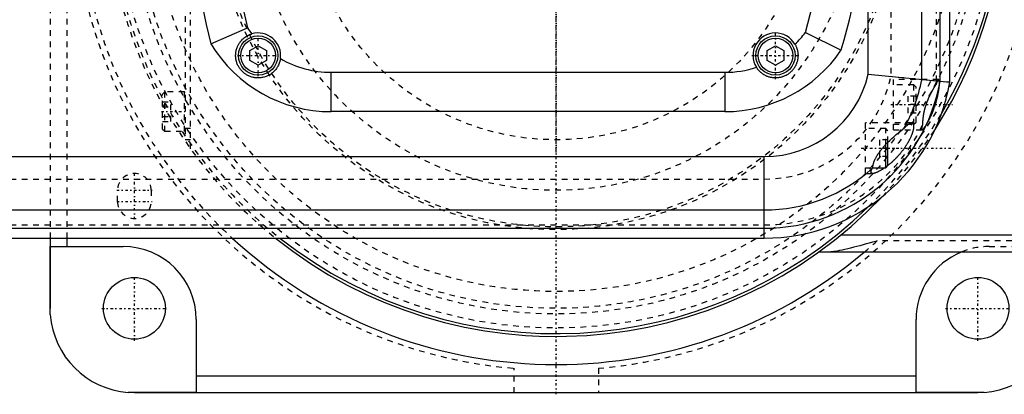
# Model space of a CAD drawing. Extents: x -502 to 168, y -90 to 90.
# Tile 7 of 9: x -95 to 80, y -90 to -24. Entities that reach past the tile are written whole.
import ezdxf

# ---------------------------------------------------------------- set-up
doc = ezdxf.new("R2010")
doc.units = 0
doc.linetypes.add('CENTER', pattern=[1.5, 0.45, -0.5, 0.05, -0.5])
doc.linetypes.add('DASHED', pattern=[2, 1, -1])
for name, color, linetype in [('AM_0', 7, 'CONTINUOUS'), ('AM_3', 7, 'DASHED'), ('AM_7', 7, 'CENTER')]:
    doc.layers.add(name, color=color, linetype=linetype)

msp = doc.modelspace()

# ---------------------------------------------------------------- linework, layer by layer
at = {"layer": 'AM_0', "color": 7, "linetype": 'CONTINUOUS'}
for p, q in [((55.5, -33.33), (55.5, 33.33)), ((65, -34.32), (65, 34.32)), ((68.25, -34.61), (68.25, 34.61)), ((70, -34.77), (70, 34.77)), ((-61.39, -27.93), (-54.89, -25.11)), ((44.32, -25.91), (50.69, -29.03)), ((-54.5, -29.13), (-53, -28.27)), ((-54.5, -30.87), (-54.5, -29.13)), ((-53, -28.27), (-51.5, -29.13)), ((-51.5, -29.13), (-51.5, -30.87)), ((37.5, -29.13), (39, -28.27)), ((37.5, -30.87), (37.5, -29.13)), ((39, -28.27), (40.5, -29.13)), ((40.5, -29.13), (40.5, -30.87)), ((-53, -31.73), (-54.5, -30.87)), ((-51.5, -30.87), (-53, -31.73)), ((39, -31.73), (37.5, -30.87)), ((40.5, -30.87), (39, -31.73)), ((-40, -40), (-40, -33)), ((-40, -33), (30, -33)), ((30, -33), (30, -40)), ((55.5, -33.33), (70, -34.77)), ((30, -40), (-40, -40)), ((59, -49.6), (59, -45.43)), ((58.6, -50), (58.6, -45.85)), ((-124.84, -48), (37, -48)), ((37, -62.5), (37, -48)), ((56.28, -50), (58.6, -50)), ((58.6, -50), (59, -49.6)), ((-144.7, -57.5), (37, -57.5)), ((-192.66, -60.75), (37, -60.75)), ((-227, -62.5), (37, -62.5)), ((-90, -62.5), (-90, -75)), ((-87, -62.5), (-87, -64)), ((125, -62), (50.56, -62)), ((-89.96, -76.12), (-89.96, -64)), ((-89.96, -64), (-77, -64)), ((125, -65), (46.64, -65)), ((-64, -77), (-64, -89.96)), ((64, -89.96), (64, -77)), ((-64, -87), (64, -87)), ((-64, -89.96), (-76.12, -89.96)), ((-75, -90), (75, -90)), ((76.12, -89.96), (64, -89.96))]:
    msp.add_line(p, q, dxfattribs=at)
for points in [[(-49.04, -30.57, 0), (-49.05, -30.66, 0), (-49.09, -30.84, 0), (-49.13, -31.02, 0), (-49.16, -31.11, 0), (-49.18, -31.2, 0), (-49.24, -31.37, 0), (-49.31, -31.54, 0), (-49.39, -31.71, 0), (-49.47, -31.88, 0), (-49.56, -32.03, 0), (-49.6, -32.11, 0), (-49.65, -32.19, 0), (-49.75, -32.33, 0), (-49.86, -32.47, 0), (-49.97, -32.61, 0), (-50.09, -32.74, 0), (-50.21, -32.87, 0), (-50.27, -32.92, 0), (-50.33, -32.98, 0), (-50.46, -33.09, 0), (-50.6, -33.2, 0), (-50.67, -33.25, 0), (-50.73, -33.3, 0), (-50.87, -33.39, 0), (-51.02, -33.47, 0), (-51.09, -33.51, 0), (-51.16, -33.55, 0), (-51.31, -33.62, 0), (-51.45, -33.69, 0), (-51.6, -33.75, 0), (-51.75, -33.8, 0), (-51.91, -33.85, 0), (-51.98, -33.87, 0), (-52.06, -33.89, 0), (-52.21, -33.92, 0), (-52.36, -33.95, 0), (-52.51, -33.97, 0), (-52.67, -33.99, 0), (-52.82, -34, 0), (-52.89, -34, 0), (-52.97, -34, 0), (-53.12, -34, 0), (-53.27, -33.99, 0), (-53.41, -33.98, 0), (-53.56, -33.96, 0), (-53.71, -33.94, 0), (-53.78, -33.92, 0), (-53.85, -33.91, 0), (-53.99, -33.88, 0), (-54.13, -33.84, 0), (-54.27, -33.79, 0), (-54.41, -33.74, 0), (-54.54, -33.69, 0), (-54.61, -33.66, 0), (-54.68, -33.63, 0), (-54.81, -33.57, 0), (-54.95, -33.49, 0), (-55.08, -33.42, 0), (-55.21, -33.34, 0), (-55.33, -33.25, 0), (-55.4, -33.2, 0), (-55.46, -33.16, 0), (-55.58, -33.06, 0), (-55.69, -32.96, 0), (-55.75, -32.91, 0), (-55.8, -32.85, 0), (-55.91, -32.74, 0), (-56.01, -32.63, 0), (-56.06, -32.57, 0), (-56.11, -32.51, 0), (-56.21, -32.39, 0), (-56.29, -32.27, 0), (-56.37, -32.15, 0), (-56.45, -32.02, 0), (-56.52, -31.9, 0), (-56.55, -31.83, 0), (-56.59, -31.77, 0), (-56.65, -31.64, 0), (-56.7, -31.51, 0), (-56.76, -31.38, 0), (-56.8, -31.24, 0), (-56.85, -31.1, 0), (-56.86, -31.03, 0), (-56.88, -30.96, 0), (-56.92, -30.82, 0), (-56.94, -30.67, 0), (-56.97, -30.53, 0), (-56.98, -30.38, 0), (-56.99, -30.23, 0), (-57, -30.16, 0), (-57, -30.08, 0), (-57, -29.93, 0), (-56.99, -29.78, 0), (-56.98, -29.63, 0), (-56.97, -29.48, 0), (-56.94, -29.33, 0), (-56.93, -29.26, 0), (-56.92, -29.18, 0), (-56.88, -29.03, 0), (-56.84, -28.89, 0), (-56.8, -28.74, 0), (-56.74, -28.59, 0), (-56.69, -28.45, 0), (-56.66, -28.38, 0), (-56.62, -28.31, 0), (-56.55, -28.17, 0), (-56.48, -28.03, 0), (-56.44, -27.96, 0), (-56.4, -27.89, 0), (-56.31, -27.76, 0), (-56.22, -27.62, 0), (-56.17, -27.56, 0), (-56.12, -27.5, 0), (-56.01, -27.37, 0), (-55.9, -27.25, 0), (-55.79, -27.13, 0), (-55.67, -27.02, 0), (-55.54, -26.91, 0), (-55.47, -26.86, 0), (-55.41, -26.81, 0), (-55.27, -26.71, 0), (-55.13, -26.61, 0), (-54.98, -26.53, 0), (-54.83, -26.45, 0), (-54.68, -26.37, 0), (-54.6, -26.34, 0), (-54.53, -26.3, 0), (-54.37, -26.24, 0), (-54.2, -26.19, 0), (-54.12, -26.16, 0)], [(42.46, -27.99, 0), (42.49, -28.04, 0), (42.54, -28.13, 0), (42.59, -28.23, 0), (42.61, -28.28, 0), (42.63, -28.33, 0), (42.68, -28.43, 0), (42.72, -28.52, 0), (42.76, -28.63, 0), (42.79, -28.73, 0), (42.82, -28.83, 0), (42.84, -28.88, 0), (42.85, -28.93, 0), (42.88, -29.04, 0), (42.91, -29.14, 0), (42.93, -29.24, 0), (42.95, -29.35, 0), (42.96, -29.46, 0), (42.97, -29.51, 0), (42.98, -29.56, 0), (42.99, -29.67, 0), (42.99, -29.78, 0), (43, -29.83, 0), (43, -29.88, 0), (43, -29.99, 0), (43, -30.1, 0), (43, -30.15, 0), (42.99, -30.2, 0), (42.99, -30.31, 0), (42.98, -30.42, 0), (42.97, -30.52, 0), (42.95, -30.63, 0), (42.93, -30.74, 0), (42.92, -30.79, 0), (42.91, -30.84, 0), (42.89, -30.95, 0), (42.86, -31.05, 0), (42.83, -31.16, 0), (42.8, -31.26, 0), (42.76, -31.37, 0), (42.74, -31.42, 0), (42.72, -31.47, 0), (42.68, -31.57, 0), (42.63, -31.67, 0), (42.59, -31.77, 0), (42.54, -31.87, 0), (42.48, -31.96, 0), (42.46, -32.01, 0), (42.43, -32.06, 0), (42.37, -32.16, 0), (42.31, -32.25, 0), (42.24, -32.34, 0), (42.18, -32.43, 0), (42.11, -32.52, 0), (42.07, -32.56, 0), (42.03, -32.61, 0), (41.96, -32.69, 0), (41.88, -32.77, 0), (41.8, -32.86, 0), (41.72, -32.93, 0), (41.63, -33.01, 0), (41.59, -33.05, 0), (41.55, -33.09, 0), (41.46, -33.16, 0), (41.36, -33.23, 0), (41.32, -33.26, 0), (41.27, -33.3, 0), (41.17, -33.36, 0), (41.07, -33.42, 0), (41.02, -33.45, 0), (40.97, -33.48, 0), (40.87, -33.54, 0), (40.76, -33.59, 0), (40.66, -33.64, 0), (40.55, -33.69, 0), (40.44, -33.73, 0), (40.39, -33.75, 0), (40.33, -33.77, 0), (40.22, -33.81, 0), (40.11, -33.84, 0), (39.99, -33.87, 0), (39.88, -33.9, 0), (39.76, -33.93, 0), (39.7, -33.94, 0), (39.65, -33.95, 0), (39.53, -33.96, 0), (39.41, -33.98, 0), (39.29, -33.99, 0), (39.18, -34, 0), (39.06, -34, 0), (39, -34, 0), (38.94, -34, 0), (38.82, -34, 0), (38.7, -33.99, 0), (38.58, -33.98, 0), (38.46, -33.96, 0), (38.35, -33.95, 0), (38.29, -33.94, 0), (38.23, -33.92, 0), (38.11, -33.9, 0), (37.99, -33.87, 0), (37.88, -33.84, 0), (37.76, -33.8, 0), (37.65, -33.77, 0), (37.59, -33.74, 0), (37.54, -33.72, 0), (37.42, -33.68, 0), (37.31, -33.63, 0), (37.26, -33.6, 0), (37.2, -33.57, 0), (37.09, -33.52, 0), (36.99, -33.46, 0), (36.93, -33.43, 0), (36.88, -33.39, 0), (36.78, -33.33, 0), (36.68, -33.26, 0), (36.58, -33.18, 0), (36.48, -33.11, 0), (36.38, -33.02, 0), (36.34, -32.98, 0), (36.29, -32.94, 0), (36.2, -32.85, 0), (36.11, -32.76, 0), (36.02, -32.67, 0), (35.94, -32.57, 0), (35.86, -32.47, 0), (35.82, -32.42, 0), (35.78, -32.37, 0), (35.71, -32.27, 0), (35.63, -32.16, 0), (35.6, -32.11, 0)], [(63.2, -42, 0), (63.22, -42, 0), (63.25, -42, 0), (63.28, -42.01, 0), (63.29, -42.01, 0), (63.3, -42.01, 0), (63.33, -42.02, 0), (63.35, -42.04, 0), (63.38, -42.05, 0), (63.4, -42.07, 0), (63.42, -42.09, 0), (63.43, -42.1, 0), (63.44, -42.11, 0), (63.46, -42.13, 0), (63.47, -42.16, 0), (63.49, -42.19, 0), (63.5, -42.22, 0), (63.52, -42.26, 0), (63.52, -42.28, 0), (63.53, -42.3, 0), (63.54, -42.34, 0), (63.55, -42.38, 0), (63.55, -42.41, 0), (63.55, -42.43, 0), (63.56, -42.48, 0), (63.56, -42.53, 0), (63.56, -42.55, 0), (63.56, -42.58, 0), (63.56, -42.64, 0), (63.56, -42.69, 0), (63.56, -42.75, 0), (63.55, -42.82, 0), (63.54, -42.88, 0), (63.54, -42.92, 0), (63.53, -42.95, 0), (63.52, -43.02, 0), (63.51, -43.09, 0), (63.5, -43.16, 0), (63.48, -43.23, 0), (63.46, -43.31, 0), (63.46, -43.35, 0), (63.45, -43.38, 0), (63.42, -43.46, 0), (63.4, -43.54, 0), (63.38, -43.62, 0), (63.35, -43.7, 0), (63.33, -43.78, 0), (63.31, -43.82, 0), (63.3, -43.87, 0), (63.27, -43.95, 0), (63.24, -44.03, 0), (63.21, -44.12, 0), (63.17, -44.21, 0), (63.13, -44.3, 0), (63.12, -44.34, 0), (63.1, -44.39, 0), (63.06, -44.48, 0), (63.02, -44.57, 0), (62.98, -44.66, 0), (62.93, -44.75, 0), (62.89, -44.85, 0), (62.86, -44.89, 0), (62.84, -44.94, 0), (62.79, -45.04, 0), (62.74, -45.13, 0), (62.72, -45.18, 0), (62.69, -45.22, 0), (62.64, -45.32, 0), (62.59, -45.42, 0), (62.56, -45.46, 0), (62.53, -45.51, 0), (62.48, -45.61, 0), (62.42, -45.7, 0), (62.36, -45.8, 0), (62.3, -45.89, 0), (62.24, -45.99, 0), (62.21, -46.03, 0), (62.18, -46.08, 0), (62.12, -46.17, 0), (62.06, -46.27, 0), (62, -46.36, 0), (61.93, -46.45, 0), (61.87, -46.54, 0), (61.84, -46.59, 0), (61.81, -46.63, 0), (61.74, -46.72, 0), (61.68, -46.81, 0), (61.61, -46.9, 0), (61.54, -46.98, 0), (61.48, -47.07, 0), (61.45, -47.11, 0), (61.41, -47.15, 0), (61.35, -47.23, 0), (61.28, -47.32, 0), (61.21, -47.4, 0), (61.15, -47.48, 0), (61.08, -47.56, 0), (61.04, -47.6, 0), (61.01, -47.64, 0), (60.94, -47.72, 0), (60.87, -47.8, 0), (60.79, -47.88, 0), (60.72, -47.96, 0), (60.65, -48.04, 0), (60.61, -48.08, 0), (60.57, -48.12, 0), (60.5, -48.2, 0), (60.42, -48.28, 0), (60.39, -48.32, 0), (60.35, -48.36, 0), (60.27, -48.43, 0), (60.2, -48.51, 0), (60.16, -48.55, 0), (60.12, -48.58, 0), (60.04, -48.66, 0), (59.97, -48.73, 0), (59.89, -48.8, 0), (59.81, -48.87, 0), (59.74, -48.95, 0), (59.7, -48.98, 0), (59.66, -49.02, 0), (59.58, -49.08, 0), (59.5, -49.15, 0), (59.42, -49.22, 0), (59.35, -49.28, 0), (59.27, -49.35, 0), (59.23, -49.38, 0), (59.19, -49.41, 0), (59.11, -49.48, 0), (59.04, -49.54, 0), (59, -49.57, 0)], [(61.81, -43.02, 0), (61.86, -42.97, 0), (61.95, -42.87, 0), (62.04, -42.78, 0), (62.09, -42.74, 0), (62.13, -42.69, 0), (62.22, -42.61, 0), (62.3, -42.53, 0), (62.39, -42.45, 0), (62.47, -42.38, 0), (62.56, -42.31, 0), (62.6, -42.28, 0), (62.64, -42.25, 0), (62.71, -42.2, 0), (62.79, -42.15, 0), (62.86, -42.11, 0), (62.93, -42.07, 0), (63, -42.04, 0), (63.03, -42.03, 0), (63.06, -42.02, 0), (63.12, -42.01, 0), (63.18, -42, 0), (63.2, -42, 0)], [(56.29, -49.98, 0), (56.29, -49.95, 0), (56.29, -49.89, 0), (56.3, -49.83, 0), (56.3, -49.8, 0), (56.3, -49.77, 0), (56.31, -49.71, 0), (56.32, -49.64, 0), (56.34, -49.58, 0), (56.35, -49.51, 0), (56.36, -49.45, 0), (56.37, -49.41, 0), (56.38, -49.38, 0), (56.4, -49.31, 0), (56.42, -49.24, 0), (56.44, -49.17, 0), (56.46, -49.09, 0), (56.49, -49.02, 0), (56.5, -48.99, 0), (56.51, -48.95, 0), (56.54, -48.88, 0), (56.57, -48.8, 0), (56.59, -48.77, 0), (56.6, -48.73, 0), (56.63, -48.65, 0), (56.67, -48.58, 0), (56.68, -48.54, 0), (56.7, -48.5, 0), (56.74, -48.43, 0), (56.77, -48.35, 0), (56.81, -48.28, 0), (56.85, -48.2, 0), (56.89, -48.12, 0), (56.92, -48.09, 0), (56.94, -48.05, 0), (56.98, -47.97, 0), (57.02, -47.89, 0), (57.07, -47.82, 0), (57.12, -47.74, 0), (57.16, -47.67, 0), (57.19, -47.63, 0), (57.21, -47.59, 0), (57.26, -47.52, 0), (57.31, -47.44, 0), (57.36, -47.37, 0), (57.42, -47.29, 0), (57.47, -47.22, 0), (57.49, -47.18, 0), (57.52, -47.14, 0), (57.58, -47.07, 0), (57.63, -47, 0), (57.69, -46.92, 0), (57.74, -46.85, 0), (57.8, -46.78, 0), (57.83, -46.74, 0), (57.85, -46.71, 0), (57.91, -46.64, 0), (57.97, -46.56, 0), (58.03, -46.49, 0), (58.09, -46.42, 0), (58.15, -46.35, 0), (58.18, -46.32, 0), (58.21, -46.28, 0), (58.27, -46.21, 0), (58.33, -46.15, 0), (58.36, -46.11, 0), (58.39, -46.08, 0), (58.45, -46.01, 0), (58.51, -45.94, 0), (58.54, -45.91, 0), (58.57, -45.87, 0), (58.64, -45.81, 0), (58.7, -45.74, 0), (58.92, -45.51, 0), (59.31, -45.13, 0), (59.7, -44.76, 0), (60.09, -44.4, 0), (60.48, -44.06, 0), (60.68, -43.9, 0), (60.87, -43.74, 0), (61.26, -43.44, 0), (61.48, -43.27, 0), (61.54, -43.22, 0), (61.6, -43.18, 0), (61.63, -43.15, 0), (61.66, -43.13, 0), (61.72, -43.08, 0), (61.78, -43.04, 0), (61.81, -43.02, 0)], [(56.28, -51, 0), (56.24, -51, 0), (56.19, -50.99, 0), (56.13, -50.98, 0), (56.11, -50.97, 0), (56.09, -50.96, 0), (56.05, -50.94, 0), (56.02, -50.91, 0), (56, -50.87, 0), (55.98, -50.83, 0), (55.97, -50.77, 0), (55.97, -50.75, 0), (55.97, -50.72, 0), (55.98, -50.65, 0), (56, -50.58, 0), (56.02, -50.5, 0), (56.05, -50.42, 0), (56.09, -50.33, 0), (56.12, -50.28, 0), (56.14, -50.24, 0), (56.2, -50.14, 0), (56.25, -50.04, 0), (56.29, -49.98, 0)], [(58.42, -50, 0), (58.35, -50.05, 0), (58.21, -50.14, 0), (58.08, -50.23, 0), (58.01, -50.27, 0), (57.94, -50.31, 0), (57.81, -50.39, 0), (57.68, -50.47, 0), (57.54, -50.54, 0), (57.41, -50.61, 0), (57.28, -50.68, 0), (57.22, -50.71, 0), (57.16, -50.74, 0), (57.03, -50.8, 0), (56.91, -50.84, 0), (56.8, -50.89, 0), (56.69, -50.92, 0), (56.59, -50.95, 0), (56.54, -50.97, 0), (56.49, -50.98, 0), (56.4, -50.99, 0), (56.31, -51, 0), (56.28, -51, 0)], [(-89.96, -76.12, 0), (-89.97, -75.93, 0), (-89.99, -75.56, 0), (-90, -75.18, 0), (-90, -75, 0)], [(-75, -90, 0), (-75.18, -90, 0), (-75.56, -89.99, 0), (-75.93, -89.97, 0), (-76.12, -89.96, 0)], [(76.12, -89.96, 0), (75.93, -89.97, 0), (75.56, -89.99, 0), (75.18, -90, 0), (75, -90, 0)]]:
    msp.add_polyline3d(points, dxfattribs=at)
for centre, radius in [((-53, -30), 3.5), ((-53, -30), 3.1), ((39, -30), 3.5), ((39, -30), 3.1), ((-75, -75), 5.5), ((75, -75), 5.5)]:
    msp.add_circle(centre, radius, dxfattribs=at)
for centre, radius, start, end in [((0, 0), 80, 327.3572, 32.6428), ((0, 0), 79.5, 329.5707, 30.4293), ((-45, 0), 100, 343.1266, 16.8734), ((45, 0), 110, 165.2886, 194.7114), ((45, 0), 103, 165.8897, 194.1103), ((-45, 0), 93, 343.8245, 16.1755), ((-40, -15), 18, 214.1726, 218.3189), ((-53, -30), 4, 351.8767, 106.2945), ((39, -30), 4, 30.1449, 211.7826), ((30, -15), 18, 313.802, 322.6994), ((-40, -15), 25, 211.1566, 270), ((30, -15), 25, 270, 325.8727), ((-40, -15), 18, 239.8524, 270), ((30, -15), 18, 270, 288.1255), ((37, -29), 19, 270, 346.8264), ((37, -29), 31.75, 270, 349.8183), ((37, -29), 33.5, 270, 350.0884), ((37, -29), 28.5, 330.5382, 349.2518), ((37, -29), 28.5, 270, 312.589), ((0, 0), 80, 231.3752, 316.4653), ((0, 0), 79.5, 231.8284, 314.2518), ((0, 0), 85, 227.3321, 310.1192), ((-77, -77), 13, 0, 90), ((77, -77), 13, 112.6199, 180), ((-75, -75), 15, 184.2866, 265.7134), ((75, -75), 15, 274.2866, 355.7134)]:
    msp.add_arc(centre, radius, start, end, dxfattribs=at)
at = {"layer": 'AM_3', "color": 6, "linetype": 'DASHED'}
for p, q in [((-90, 62.5), (-90, -62.5)), ((-87, 62.5), (-87, -62.5)), ((-65, -46.64), (-65, 46.64)), ((-66, 45), (-66, -45)), ((59.5, 33.77), (59.5, -33.77)), ((67.65, -34.56), (67.65, 34.56)), ((67.76, -34.57), (59.5, -33.77)), ((67.95, -34.25), (60, -34.25)), ((60, -43.25), (60, -34.25)), ((70, -34.77), (68.14, -34.6)), ((-69.6, -36.5), (-70, -36.9)), ((-66.1, -36.5), (-69.6, -36.5)), ((-69.6, -43.5), (-69.6, -36.5)), ((-66.1, -43.5), (-66.1, -36.5)), ((63.6, -35.25), (60, -35.25)), ((64, -35.65), (63.6, -35.25)), ((63.6, -42.25), (63.6, -35.25)), ((64, -41.85), (64, -35.65)), ((-70, -43.1), (-70, -36.9)), ((-70, -38.27), (-68.5, -38.27)), ((-68.5, -41.73), (-68.5, -38.27)), ((62.5, -37.25), (62.5, -40.25)), ((64, -37.25), (62.5, -37.25)), ((-70, -39.13), (-68.5, -39.13)), ((64, -38.75), (62.5, -38.75)), ((64, -40.25), (62.5, -40.25)), ((-70, -40.87), (-68.5, -40.87)), ((-70, -41.73), (-68.5, -41.73)), ((63.2, -42), (55, -42)), ((55, -51), (55, -42)), ((63.6, -42.25), (64, -41.85)), ((-70, -43.1), (-69.6, -43.5)), ((-69.6, -43.5), (-66.1, -43.5)), ((-65, -43), (-66, -43)), ((58.6, -43), (55, -43)), ((59, -43.4), (58.6, -43)), ((58.6, -45.85), (58.6, -43)), ((59, -45.43), (59, -43.4)), ((60, -42.25), (63.6, -42.25)), ((60, -43.25), (65.04, -43.25)), ((-65, -45), (-66, -45)), ((57.5, -45), (57.5, -48)), ((59, -45), (57.5, -45)), ((59, -46.5), (57.5, -46.5)), ((59, -48), (57.5, -48)), ((55, -50), (56.28, -50)), ((-227, -52), (37, -52)), ((55, -51), (56.28, -51)), ((-78, -56), (-78, -54)), ((-72, -54), (-72, -56)), ((-227, -60.15), (37, -60.15)), ((125, -63), (57.06, -63)), ((77, -64), (89.96, -64)), ((-7.5, -90), (-7.5, -85.67)), ((7.5, -85.67), (7.5, -90))]:
    msp.add_line(p, q, dxfattribs=at)
for points in [[(65.04, -43.25, 0), (65.04, -43.25, 0), (65.06, -43.25, 0), (65.08, -43.24, 0), (65.09, -43.24, 0), (65.09, -43.23, 0), (65.12, -43.22, 0), (65.14, -43.21, 0), (65.16, -43.19, 0), (65.19, -43.17, 0), (65.21, -43.14, 0), (65.22, -43.13, 0), (65.24, -43.12, 0), (65.27, -43.09, 0), (65.3, -43.05, 0), (65.33, -43.02, 0), (65.36, -42.98, 0), (65.4, -42.94, 0), (65.41, -42.92, 0), (65.43, -42.89, 0), (65.47, -42.85, 0), (65.5, -42.8, 0), (65.52, -42.77, 0), (65.54, -42.75, 0), (65.58, -42.69, 0), (65.62, -42.64, 0), (65.64, -42.61, 0), (65.66, -42.58, 0), (65.7, -42.52, 0), (65.74, -42.46, 0), (65.78, -42.39, 0), (65.82, -42.33, 0), (65.86, -42.26, 0), (65.88, -42.23, 0), (65.9, -42.19, 0), (65.94, -42.12, 0), (65.99, -42.05, 0), (66.03, -41.98, 0), (66.07, -41.9, 0), (66.11, -41.82, 0), (66.14, -41.78, 0), (66.16, -41.74, 0), (66.2, -41.66, 0), (66.25, -41.58, 0), (66.29, -41.49, 0), (66.34, -41.4, 0), (66.38, -41.31, 0), (66.41, -41.27, 0), (66.43, -41.22, 0), (66.48, -41.12, 0), (66.52, -41.03, 0), (66.57, -40.93, 0), (66.62, -40.83, 0), (66.66, -40.73, 0), (66.68, -40.68, 0), (66.71, -40.63, 0), (66.75, -40.53, 0), (66.8, -40.42, 0), (66.84, -40.32, 0), (66.89, -40.21, 0), (66.93, -40.11, 0), (66.95, -40.05, 0), (66.97, -40, 0), (67.02, -39.89, 0), (67.06, -39.78, 0), (67.08, -39.73, 0), (67.1, -39.67, 0), (67.14, -39.56, 0), (67.18, -39.45, 0), (67.2, -39.4, 0), (67.22, -39.34, 0), (67.26, -39.23, 0), (67.3, -39.12, 0), (67.34, -39.02, 0), (67.37, -38.91, 0), (67.41, -38.8, 0), (67.43, -38.74, 0), (67.44, -38.69, 0), (67.48, -38.58, 0), (67.51, -38.47, 0), (67.55, -38.35, 0), (67.58, -38.24, 0), (67.61, -38.13, 0), (67.63, -38.07, 0), (67.64, -38.01, 0), (67.67, -37.9, 0), (67.7, -37.79, 0), (67.73, -37.67, 0), (67.76, -37.56, 0), (67.79, -37.45, 0), (67.8, -37.39, 0), (67.82, -37.33, 0), (67.84, -37.22, 0), (67.87, -37.11, 0), (67.89, -37, 0), (67.91, -36.89, 0), (67.93, -36.79, 0), (67.94, -36.73, 0), (67.95, -36.68, 0), (67.97, -36.57, 0), (67.99, -36.47, 0), (68.01, -36.37, 0), (68.02, -36.27, 0), (68.04, -36.17, 0), (68.05, -36.13, 0), (68.05, -36.08, 0), (68.07, -35.99, 0), (68.08, -35.9, 0), (68.08, -35.85, 0), (68.09, -35.81, 0), (68.1, -35.72, 0), (68.11, -35.64, 0), (68.11, -35.6, 0), (68.12, -35.56, 0), (68.12, -35.48, 0), (68.13, -35.4, 0), (68.14, -35.32, 0), (68.14, -35.25, 0), (68.15, -35.17, 0), (68.15, -35.14, 0), (68.15, -35.1, 0), (68.15, -35.03, 0), (68.15, -34.97, 0), (68.15, -34.9, 0), (68.15, -34.84, 0), (68.15, -34.78, 0), (68.15, -34.76, 0), (68.15, -34.73, 0), (68.15, -34.68, 0), (68.14, -34.63, 0), (68.14, -34.6, 0)], [(67.76, -34.57, 0), (67.76, -34.58, 0), (67.75, -34.61, 0), (67.74, -34.63, 0), (67.73, -34.65, 0), (67.72, -34.66, 0), (67.71, -34.69, 0), (67.7, -34.72, 0), (67.69, -34.75, 0), (67.67, -34.78, 0), (67.66, -34.81, 0), (67.66, -34.83, 0), (67.65, -34.84, 0), (67.64, -34.88, 0), (67.62, -34.91, 0), (67.61, -34.95, 0), (67.6, -34.98, 0), (67.58, -35.02, 0), (67.58, -35.04, 0), (67.57, -35.05, 0), (67.56, -35.09, 0), (67.54, -35.13, 0), (67.54, -35.15, 0)], [(67.95, -34.25, 0), (67.94, -34.25, 0), (67.93, -34.25, 0), (67.92, -34.26, 0), (67.92, -34.26, 0), (67.91, -34.26, 0), (67.9, -34.27, 0), (67.89, -34.28, 0), (67.88, -34.29, 0), (67.87, -34.31, 0), (67.86, -34.32, 0), (67.86, -34.33, 0), (67.85, -34.34, 0), (67.84, -34.36, 0), (67.83, -34.38, 0), (67.82, -34.4, 0), (67.81, -34.43, 0), (67.8, -34.46, 0), (67.79, -34.47, 0), (67.79, -34.49, 0), (67.78, -34.52, 0), (67.77, -34.55, 0), (67.76, -34.57, 0)], [(68.14, -34.6, 0), (68.14, -34.58, 0), (68.13, -34.55, 0), (68.12, -34.51, 0), (68.11, -34.5, 0), (68.11, -34.48, 0), (68.1, -34.45, 0), (68.09, -34.42, 0), (68.07, -34.4, 0), (68.06, -34.37, 0), (68.05, -34.35, 0), (68.05, -34.34, 0), (68.04, -34.33, 0), (68.03, -34.31, 0), (68.02, -34.3, 0), (68.01, -34.28, 0), (68, -34.27, 0), (67.99, -34.26, 0), (67.98, -34.26, 0), (67.98, -34.26, 0), (67.97, -34.25, 0), (67.95, -34.25, 0), (67.95, -34.25, 0)], [(67.54, -35.15, 0), (67.52, -35.17, 0), (67.49, -35.22, 0), (67.46, -35.27, 0), (67.45, -35.29, 0), (67.43, -35.31, 0), (67.4, -35.36, 0), (67.37, -35.41, 0), (67.34, -35.46, 0), (67.31, -35.52, 0), (67.27, -35.57, 0), (67.26, -35.6, 0), (67.24, -35.62, 0), (67.21, -35.68, 0), (67.18, -35.73, 0), (67.14, -35.79, 0), (67.11, -35.84, 0), (67.08, -35.9, 0), (67.06, -35.93, 0), (67.04, -35.96, 0), (67.01, -36.02, 0), (66.97, -36.08, 0), (66.96, -36.11, 0), (66.94, -36.14, 0), (66.91, -36.2, 0), (66.87, -36.26, 0), (66.86, -36.29, 0), (66.84, -36.32, 0), (66.8, -36.38, 0), (66.77, -36.45, 0), (66.74, -36.51, 0), (66.7, -36.57, 0), (66.67, -36.64, 0), (66.65, -36.67, 0), (66.63, -36.7, 0), (66.6, -36.77, 0), (66.56, -36.84, 0), (66.53, -36.9, 0), (66.5, -36.97, 0), (66.46, -37.04, 0), (66.45, -37.07, 0), (66.43, -37.11, 0), (66.4, -37.18, 0), (66.36, -37.25, 0), (66.33, -37.32, 0), (66.3, -37.39, 0), (66.26, -37.46, 0), (66.25, -37.5, 0), (66.23, -37.53, 0), (66.2, -37.6, 0), (66.17, -37.68, 0), (66.13, -37.75, 0), (66.1, -37.82, 0), (66.07, -37.9, 0), (66.06, -37.93, 0), (66.04, -37.97, 0), (66.01, -38.05, 0), (65.98, -38.12, 0), (65.95, -38.2, 0), (65.92, -38.27, 0), (65.89, -38.35, 0), (65.88, -38.39, 0), (65.87, -38.42, 0), (65.84, -38.5, 0), (65.81, -38.58, 0), (65.8, -38.61, 0), (65.78, -38.65, 0), (65.76, -38.73, 0), (65.73, -38.81, 0), (65.72, -38.85, 0), (65.7, -38.88, 0), (65.68, -38.96, 0), (65.66, -39.04, 0), (65.63, -39.12, 0), (65.61, -39.19, 0), (65.59, -39.27, 0), (65.57, -39.31, 0), (65.56, -39.35, 0), (65.54, -39.43, 0), (65.52, -39.51, 0), (65.5, -39.58, 0), (65.48, -39.66, 0), (65.46, -39.74, 0), (65.45, -39.78, 0), (65.44, -39.81, 0), (65.42, -39.89, 0), (65.41, -39.97, 0), (65.39, -40.04, 0), (65.37, -40.12, 0), (65.36, -40.2, 0), (65.35, -40.23, 0), (65.34, -40.27, 0), (65.33, -40.35, 0), (65.32, -40.42, 0), (65.3, -40.49, 0), (65.29, -40.57, 0), (65.28, -40.64, 0), (65.27, -40.68, 0), (65.27, -40.71, 0), (65.26, -40.78, 0), (65.25, -40.86, 0), (65.24, -40.93, 0), (65.23, -41, 0), (65.22, -41.07, 0), (65.21, -41.1, 0), (65.21, -41.13, 0), (65.2, -41.2, 0), (65.2, -41.27, 0), (65.19, -41.3, 0), (65.19, -41.34, 0), (65.18, -41.4, 0), (65.18, -41.47, 0), (65.18, -41.5, 0), (65.17, -41.53, 0), (65.17, -41.59, 0), (65.16, -41.66, 0), (65.16, -41.72, 0), (65.16, -41.78, 0), (65.15, -41.84, 0), (65.15, -41.87, 0), (65.15, -41.9, 0), (65.15, -41.95, 0), (65.15, -42.01, 0), (65.15, -42.06, 0), (65.15, -42.12, 0), (65.14, -42.17, 0), (65.14, -42.2, 0), (65.14, -42.22, 0), (65.14, -42.28, 0), (65.14, -42.33, 0), (65.14, -42.35, 0)], [(65.14, -42.35, 0), (65.13, -42.4, 0), (65.1, -42.49, 0), (65.08, -42.58, 0), (65.06, -42.62, 0), (65.05, -42.66, 0), (65.03, -42.74, 0), (65.02, -42.81, 0), (65, -42.88, 0), (64.99, -42.94, 0), (64.98, -43, 0), (64.97, -43.02, 0), (64.97, -43.05, 0), (64.97, -43.09, 0), (64.97, -43.13, 0), (64.97, -43.17, 0), (64.98, -43.19, 0), (64.98, -43.22, 0), (64.99, -43.23, 0), (65, -43.23, 0), (65.01, -43.24, 0), (65.03, -43.25, 0), (65.04, -43.25, 0)], [(59, -49.57, 0), (58.9, -49.64, 0), (58.7, -49.79, 0), (58.51, -49.93, 0), (58.42, -50, 0)], [(57.06, -63, 0), (56.79, -63.08, 0), (56.23, -63.24, 0), (55.68, -63.39, 0), (55.4, -63.47, 0), (55.12, -63.55, 0), (54.56, -63.7, 0), (54, -63.85, 0), (53.45, -64, 0), (52.9, -64.14, 0), (52.36, -64.28, 0), (52.09, -64.34, 0), (51.83, -64.4, 0), (51.33, -64.52, 0), (50.85, -64.63, 0), (50.39, -64.72, 0), (49.97, -64.8, 0), (49.57, -64.87, 0), (49.39, -64.9, 0), (49.21, -64.93, 0), (48.99, -64.95, 0), (48.93, -64.96, 0), (48.87, -64.97, 0), (48.84, -64.97, 0), (48.81, -64.97, 0), (48.75, -64.98, 0), (48.69, -64.98, 0), (48.64, -64.99, 0), (48.58, -64.99, 0), (48.52, -65, 0), (48.49, -65, 0), (48.47, -65, 0), (48.41, -65, 0), (48.36, -65, 0), (48.33, -65, 0)]]:
    msp.add_polyline3d(points, dxfattribs=at)
for radius in [78.5, 76, 75, 72, 61, 60.5, 54, 45, 45]:
    msp.add_circle((0, 0), radius, dxfattribs=at)
for centre, radius, start, end in [((0, 0), 86, 95.0031, 264.9969), ((0, 0), 86, 275.0031, 84.9969), ((0, 0), 85, 132.6679, 227.3321), ((0, 0), 80, 128.6248, 231.3752), ((0, 0), 79.5, 128.1716, 231.8284), ((37, -29), 23, 270, 348.0313), ((37, -29), 31.15, 348.6132, 349.7204), ((-66.1, -36.6), 0.1, 0, 90), ((0, 0), 79.5, 314.2518, 329.5707), ((-66.1, -43.4), 0.1, 270, 0), ((37, -29), 31.15, 270, 334.6231), ((0, 0), 80, 316.4653, 327.3572), ((-75, -54), 3, 0, 180), ((-75, -56), 3, 180, 0), ((0, 0), 85, 310.1192, 312.1683), ((77, -77), 13, 90, 112.6199)]:
    msp.add_arc(centre, radius, start, end, dxfattribs=at)
at = {"layer": 'AM_7', "color": 4, "linetype": 'CENTER'}
for p, q in [((0, -90.3), (0, 90.3)), ((0, -47.25), (0, 47.25)), ((39, -34.2), (39, -25.8)), ((-53, -33.67), (-53, -26.32)), ((-56.67, -30), (-49.33, -30)), ((34.8, -30), (43.2, -30)), ((-70.2, -40), (-65.8, -40)), ((59.5, -38.75), (70.5, -38.75)), ((54.25, -46.5), (70.75, -46.5)), ((-75, -59.15), (-75, -50.85)), ((-78.15, -54), (-71.85, -54)), ((-78.15, -56), (-71.85, -56)), ((-75, -80.78), (-75, -69.22)), ((75, -80.78), (75, -69.22)), ((-80.78, -75), (-69.22, -75)), ((69.22, -75), (80.78, -75))]:
    msp.add_line(p, q, dxfattribs=at)

doc.saveas('drawing.dxf')
